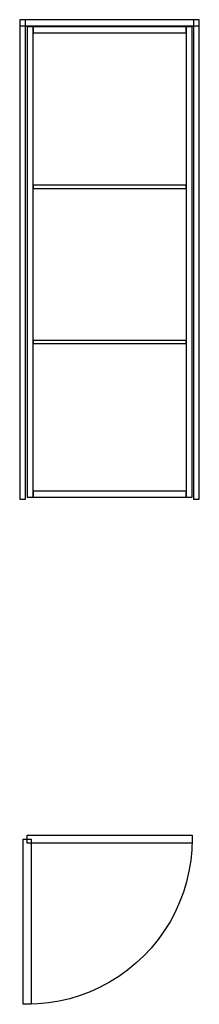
# Model space of a CAD drawing. Header units: millimetres. Extents: x 0 to 900, y -2527 to 2400.
import ezdxf

# ---------------------------------------------------------------- set-up
doc = ezdxf.new("R2010")
doc.units = ezdxf.units.MM
for name, color, linetype in [('FRONT_FRAME', 4, 'CONTINUOUS'), ('FRONT_LEAVES', 1, 'CONTINUOUS'), ('FRONT_MOULDINGS', 3, 'CONTINUOUS'), ('FRONT_PROFILE', 2, 'CONTINUOUS'), ('PLAN_CLOSED', 6, 'CONTINUOUS'), ('PLAN_OPEN', 1, 'CONTINUOUS'), ('TRAVEL', 2, 'CONTINUOUS')]:
    doc.layers.add(name, color=color, linetype=linetype)

msp = doc.modelspace()

# ---------------------------------------------------------------- linework, layer by layer
at = {"layer": 'FRONT_FRAME'}
for points in [[(0, 0), (30, 0), (30, 2400), (0, 2400)], [(0, 2370), (900, 2370), (900, 2400), (0, 2400)], [(870, 0), (900, 0), (900, 2400), (870, 2400)]]:
    msp.add_lwpolyline(points, close=True, dxfattribs=at)
at = {"layer": 'FRONT_LEAVES'}
msp.add_lwpolyline([(37, 10), (864, 10), (864, 2364), (37, 2364)], close=True, dxfattribs=at)
at = {"layer": 'FRONT_MOULDINGS'}
for points in [[(67, 1556), (834, 1556), (834, 1572), (67, 1572)], [(67, 779), (834, 779), (834, 795), (67, 795)]]:
    msp.add_lwpolyline(points, close=True, dxfattribs=at)
at = {"layer": 'FRONT_PROFILE'}
for points in [[(37, 10), (67, 10), (67, 2364), (37, 2364)], [(67, 2334), (834, 2334), (834, 2364), (67, 2364)], [(834, 10), (864, 10), (864, 2364), (834, 2364)], [(67, 10), (834, 10), (834, 40), (67, 40)]]:
    msp.add_lwpolyline(points, close=True, dxfattribs=at)
at = {"layer": 'PLAN_CLOSED'}
msp.add_lwpolyline([(37, -1680), (864, -1680), (864, -1720), (37, -1720)], close=True, dxfattribs=at)
at = {"layer": 'PLAN_OPEN'}
msp.add_lwpolyline([(57, -1700), (57, -2527), (17, -2527), (17, -1700)], close=True, dxfattribs=at)
at = {"layer": 'TRAVEL'}
msp.add_lwpolyline([(864, -1700), (862.22933, -1754.088388), (856.9249, -1807.945161), (848.109427, -1861.339696), (835.820658, -1914.04335), (820.111217, -1965.830438), (801.048373, -2016.479199), (778.713757, -2065.772747), (753.203009, -2113.5), (724.625369, -2159.456583), (693.103212, -2203.445702), (658.771521, -2245.278989), (621.777308, -2284.777308), (582.278989, -2321.771521), (540.445702, -2356.103212), (496.456583, -2387.625369), (450.5, -2416.203009), (402.772747, -2441.713757), (353.479199, -2464.048373), (302.830438, -2483.111217), (251.04335, -2498.820658), (198.339696, -2511.109427), (144.945161, -2519.9249), (91.088388, -2525.22933), (37, -2527)], dxfattribs=at)

doc.saveas('drawing.dxf')
